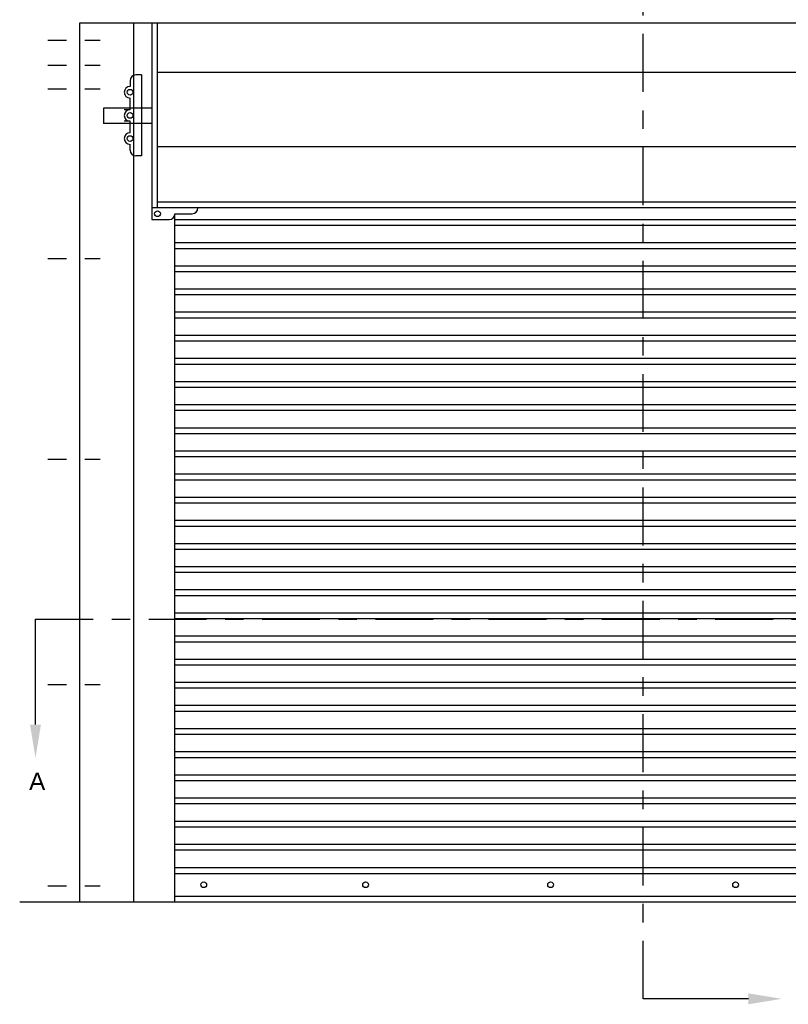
# Model space of a CAD drawing. Header units: inches. Extents: x 169.6 to 213.7, y 195.1 to 266.5.
# Tile 23 of 55: x 200.8 to 205, y 200.1 to 205.4. Entities that reach past the tile are written whole.
import ezdxf
from ezdxf import colors
from ezdxf.entities.mleader import LeaderData, LeaderLine
from ezdxf.math import Vec2, Vec3

# ---------------------------------------------------------------- set-up
doc = ezdxf.new("R2010")
doc.units = ezdxf.units.IN
doc.header["$LTSCALE"] = 0.25
doc.header["$MEASUREMENT"] = 0
doc.linetypes.add('CENTER', pattern=[2, 1.25, -0.25, 0.25, -0.25])
doc.linetypes.add('CENTER2', pattern=[1.125, 0.75, -0.125, 0.125, -0.125])
doc.layers.add('RHX RH F.O.H.', color=7, linetype='Continuous')
doc.layers.add('SECTION CUTS', color=6, linetype='CENTER')
doc.styles.add('ARIAL', font='arial.ttf', dxfattribs={"height": 0.09375})
doc.styles.get("Standard").update_dxf_attribs({"font": 'romans.shx'})

msp = doc.modelspace()

# ---------------------------------------------------------------- linework, layer by layer
at = {"layer": 'RHX RH F.O.H.'}
for p, q in [((201.15968, 205.38334), (207.24812, 205.38334)), ((201.54765, 205.38334), (201.54765, 204.32084)), ((201.5789, 204.38334), (201.5789, 205.38334)), ((201.54765, 204.92265), (201.28676, 204.92265)), ((201.28676, 204.92265), (201.28676, 204.83981)), ((201.54765, 204.83981), (201.28676, 204.83981)), ((206.86015, 204.38334), (201.54765, 204.38334)), ((201.54765, 204.32084), (201.6414, 204.32084)), ((201.67265, 204.32084), (201.67265, 204.35209)), ((201.67265, 204.35209), (201.7664, 204.35209)), ((206.73515, 204.31966), (201.67265, 204.31966)), ((206.73515, 204.28841), (201.67265, 204.28841)), ((206.73515, 204.19466), (201.67265, 204.19466)), ((206.73515, 204.16341), (201.67265, 204.16341)), ((206.73515, 204.06966), (201.67265, 204.06966)), ((206.73515, 204.03841), (201.67265, 204.03841)), ((206.73515, 203.94466), (201.67265, 203.94466)), ((206.73515, 203.91341), (201.67265, 203.91341)), ((206.73515, 203.81966), (201.67265, 203.81966)), ((206.73515, 203.78841), (201.67265, 203.78841)), ((206.73515, 203.69466), (201.67265, 203.69466)), ((206.73515, 203.66341), (201.67265, 203.66341)), ((206.73515, 203.56966), (201.67265, 203.56966)), ((206.73515, 203.53841), (201.67265, 203.53841)), ((206.73515, 203.44466), (201.67265, 203.44466)), ((206.73515, 203.41341), (201.67265, 203.41341)), ((206.73515, 203.31966), (201.67265, 203.31966)), ((206.73515, 203.28841), (201.67265, 203.28841)), ((206.73515, 203.19466), (201.67265, 203.19466)), ((206.73515, 203.16341), (201.67265, 203.16341)), ((206.73515, 203.06966), (201.67265, 203.06966)), ((206.73515, 203.03841), (201.67265, 203.03841)), ((206.73515, 202.94466), (201.67265, 202.94466)), ((206.73515, 202.91341), (201.67265, 202.91341)), ((206.73515, 202.81966), (201.67265, 202.81966)), ((206.73515, 202.78841), (201.67265, 202.78841)), ((206.73515, 202.69466), (201.67265, 202.69466)), ((206.73515, 202.66341), (201.67265, 202.66341)), ((206.73515, 202.56966), (201.67265, 202.56966)), ((206.73515, 202.53841), (201.67265, 202.53841)), ((206.73515, 202.44466), (201.67265, 202.44466)), ((206.73515, 202.41341), (201.67265, 202.41341)), ((206.73515, 202.31966), (201.67265, 202.31966)), ((206.73515, 202.28841), (201.67265, 202.28841)), ((206.73515, 202.19466), (201.67265, 202.19466)), ((206.73515, 202.16341), (201.67265, 202.16341)), ((206.73515, 202.06966), (201.67265, 202.06966)), ((206.73515, 202.03841), (201.67265, 202.03841)), ((206.73515, 201.94466), (201.67265, 201.94466)), ((206.73515, 201.91341), (201.67265, 201.91341)), ((206.73515, 201.81966), (201.67265, 201.81966)), ((206.73515, 201.78841), (201.67265, 201.78841)), ((206.73515, 201.69466), (201.67265, 201.69466)), ((206.73515, 201.66341), (201.67265, 201.66341)), ((206.73515, 201.56966), (201.67265, 201.56966)), ((206.73515, 201.53841), (201.67265, 201.53841)), ((206.73515, 201.44466), (201.67265, 201.44466)), ((206.73515, 201.41341), (201.67265, 201.41341)), ((206.73515, 201.31966), (201.67265, 201.31966)), ((206.73515, 201.28841), (201.67265, 201.28841)), ((206.73515, 201.19466), (201.67265, 201.19466)), ((206.73515, 201.16341), (201.67265, 201.16341)), ((206.73515, 201.06966), (201.67265, 201.06966)), ((206.73515, 201.03841), (201.67265, 201.03841)), ((206.73515, 200.94466), (201.67265, 200.94466)), ((206.73515, 200.91341), (201.67265, 200.91341)), ((201.67265, 200.81966), (206.73515, 200.81966)), ((201.67265, 200.78841), (206.73515, 200.78841)), ((201.67265, 200.66459), (206.73515, 200.66459)), ((207.38121, 200.63334), (200.83365, 200.63334))]:
    msp.add_line(p, q, dxfattribs=at)
at = {"layer": 'RHX RH F.O.H.', "linetype": 'Continuous'}
for p, q in [((201.15968, 200.63334), (201.15968, 205.38334)), ((201.45052, 200.63334), (201.45052, 205.38334)), ((201.5789, 205.11707), (206.8289, 205.11707)), ((201.43046, 205.07084), (201.43046, 205.03959)), ((201.49296, 205.10209), (201.46171, 205.10209)), ((201.49296, 205.10209), (201.49296, 204.66459)), ((201.43046, 204.91459), (201.43046, 204.97709)), ((201.39921, 204.91459), (201.43046, 204.91459)), ((201.43046, 204.85209), (201.39921, 204.85209)), ((201.43046, 204.78959), (201.43046, 204.85209)), ((201.43046, 204.69584), (201.43046, 204.72709)), ((201.5789, 204.71541), (206.8289, 204.71541)), ((201.49296, 204.66459), (201.46171, 204.66459)), ((206.8289, 204.41459), (201.5789, 204.41459)), ((201.67265, 200.63334), (201.67265, 204.35209))]:
    msp.add_line(p, q, dxfattribs=at)
at = {"layer": 'RHX RH F.O.H.', "linetype": 'CENTER2', "ltscale": 0.5}
for p, q in [((200.98647, 205.28959), (201.26807, 205.28959)), ((200.98647, 205.15399), (201.26807, 205.15399)), ((200.98647, 205.02783), (201.26807, 205.02783)), ((200.98647, 204.11112), (201.26807, 204.11112)), ((200.98647, 203.02711), (201.26807, 203.02711)), ((200.98647, 201.80836), (201.26807, 201.80836)), ((200.98647, 200.72081), (201.26807, 200.72081))]:
    msp.add_line(p, q, dxfattribs=at)
at = {"layer": 'RHX RH F.O.H.'}
for centre in [(201.43046, 205.00834), (201.43046, 204.88334), (201.43046, 204.75834), (201.5789, 204.35209)]:
    msp.add_circle(centre, 0.01562, dxfattribs=at)
at = {"layer": 'RHX RH F.O.H.', "linetype": 'Continuous'}
for centre in [(201.8289, 200.72709), (202.7039, 200.72709), (203.7039, 200.72709), (204.7039, 200.72709)]:
    msp.add_circle(centre, 0.01562, dxfattribs=at)
for centre, start, end in [((201.46171, 205.07084), 90, 180), ((201.43046, 205.00834), 90, 270), ((201.43046, 204.88334), 90, 270), ((201.43046, 204.75834), 90, 270), ((201.46171, 204.69584), 180, 270), ((201.7664, 204.38334), 270, 0), ((201.6414, 204.35209), 270, 0)]:
    msp.add_arc(centre, 0.03125, start, end, dxfattribs=at)
at = {"layer": 'SECTION CUTS'}
for p, q in [((204.2039, 200.11075), (204.2039, 205.75801)), ((200.91908, 202.16158), (207.43503, 202.16158))]:
    msp.add_line(p, q, dxfattribs=at)

# ---------------------------------------------------------------- texts
at = {"layer": 'SECTION CUTS', "style": 'ARIAL'}
msp.add_text('A', height=0.09375, dxfattribs=at).set_placement((200.8846, 201.23915))

# ---------------------------------------------------------------- leaders
at = {"layer": 'SECTION CUTS'}
ml = msp.add_multileader_mtext('Standard', dxfattribs=at)
ml.set_content('', color=256)
ml.set_leader_properties()
ml.build(insert=Vec2(0, 0))
ml.multileader.update_dxf_attribs({"dogleg_length": 0, "arrow_head_size": 0.18})
ctx = ml.context
ctx.base_point, ctx.char_height, ctx.arrow_head_size, ctx.landing_gap_size, ctx.plane_origin = Vec3(200.91908, 202.16158), 0.18, 0.18, 0, Vec3(200.91908, 201.41206)
notes = []
notes.append((ctx, [(0, (1, 1, 0), (200.91908, 202.16158), (1, 0), 0, [(0, [(200.91908, 201.41206)], 0, [])])]))
ctx.mtext.insert, ctx.mtext.flow_direction = Vec3(200.91908, 202.25158), 5
ml = msp.add_multileader_mtext('Standard', dxfattribs=at)
ml.set_content('', color=256)
ml.set_leader_properties()
ml.build(insert=Vec2(0, 0))
ml.multileader.update_dxf_attribs({"dogleg_length": 0, "arrow_head_size": 0.18})
ctx = ml.context
ctx.base_point, ctx.char_height, ctx.arrow_head_size, ctx.landing_gap_size, ctx.plane_origin, ctx.plane_x_axis, ctx.plane_y_axis = Vec3(204.2039, 200.11075), 0.18, 0.18, 0, Vec3(204.95342, 200.11075), Vec3(0, 1), Vec3(-1, 0)
notes.append((ctx, [(0, (1, 1, 0), (204.2039, 200.11075), (1, 0), 0, [(0, [(204.95342, 200.11075)], 0, [])])]))
ctx.mtext.insert, ctx.mtext.text_direction, ctx.mtext.rotation, ctx.mtext.flow_direction = Vec3(204.1139, 200.11075), Vec3(0, 1), 1.5707963, 5
for ctx, leaders in notes:
    for number, flags, end, landing, length, lines in leaders:
        leader = LeaderData()
        leader.index, (leader.has_last_leader_line, leader.has_dogleg_vector, leader.attachment_direction) = number, flags
        leader.last_leader_point, leader.dogleg_vector, leader.dogleg_length = Vec3(end), Vec3(landing), length
        for number, points, colour, breaks in lines:
            line = LeaderLine()
            line.index, line.vertices, line.color, line.breaks = number, Vec3.list(points), colors.encode_raw_color(colour), breaks
            leader.lines.append(line)
        ctx.leaders.append(leader)

doc.saveas('drawing.dxf')
